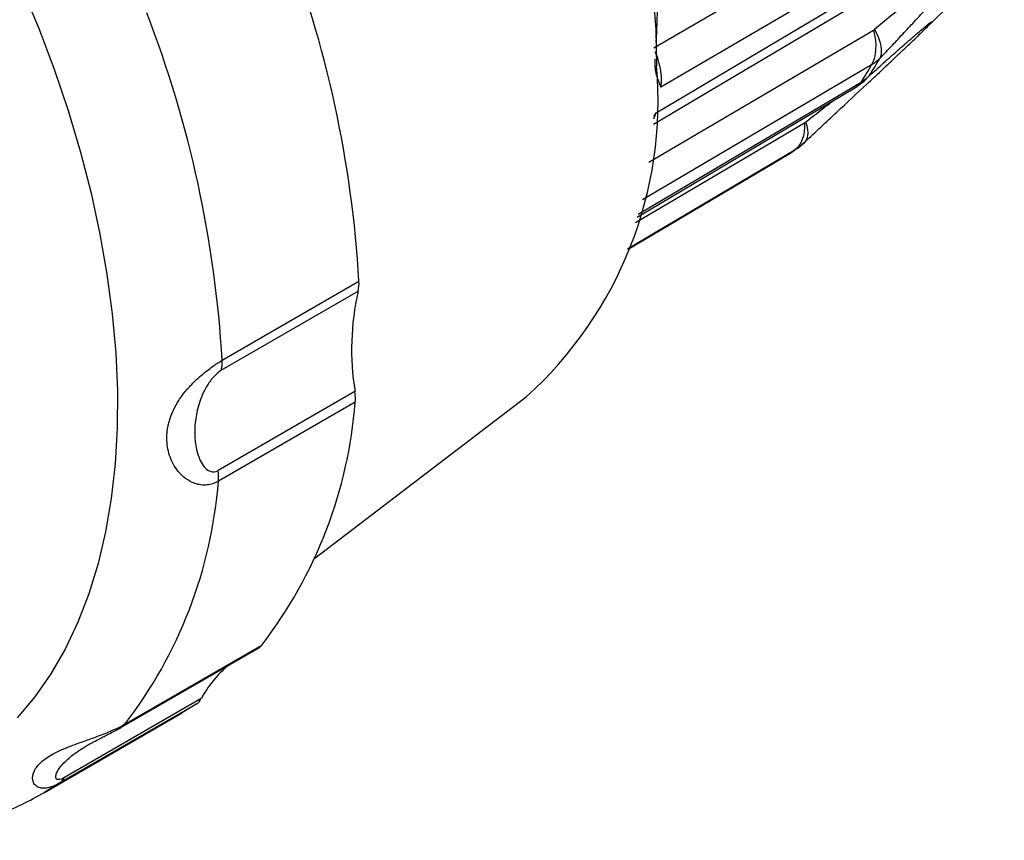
# Model space of a CAD drawing. Header units: millimetres. Extents: x 6 to 273, y 6 to 210.
# Tile 9 of 10: x 222 to 245, y 142 to 161. Entities that reach past the tile are written whole.
import ezdxf

# ---------------------------------------------------------------- set-up
doc = ezdxf.new("R2010")
doc.units = ezdxf.units.MM

msp = doc.modelspace()

# ---------------------------------------------------------------- linework, layer by layer
for p, q in [((236.846, 159.902), (242.706, 163.316)), ((242.866, 162.418), (237.013, 158.993)), ((243.096, 160.317), (244.948, 162.132)), ((236.9, 158.403), (242.763, 161.88)), ((236.843, 158.143), (242.511, 161.502)), ((236.729, 157.265), (241.924, 160.311)), ((242.94, 160.165), (243.017, 160.24)), ((241.882, 159.511), (236.583, 156.391)), ((236.485, 156.058), (241.637, 159.112)), ((241.497, 158.975), (241.71, 159.131)), ((241.823, 159.253), (241.706, 159.135)), ((236.465, 155.992), (241.497, 158.975)), ((236.849, 158.261), (236.9, 158.403)), ((236.852, 158.317), (236.9, 158.403)), ((236.428, 155.869), (240.332, 158.169)), ((240.166, 157.581), (240.34, 157.727)), ((240.09, 157.531), (236.241, 155.255)), ((240.163, 157.587), (240.09, 157.531)), ((236.256, 155.252), (239.822, 157.361)), ((226.872, 152.686), (230.034, 154.511)), ((226.852, 152.454), (230.013, 154.279)), ((229.942, 151.966), (226.78, 150.141)), ((229.015, 148.115), (233.897, 151.841)), ((229.948, 151.717), (226.786, 149.892)), ((224.625, 144.281), (227.787, 146.106)), ((224.532, 144.202), (227.694, 146.027)), ((226.271, 144.74), (223.109, 142.915)), ((226.39, 144.873), (223.229, 143.048)), ((226.271, 144.74), (225.931, 144.531)), ((222.77, 142.705), (225.931, 144.531)), ((224.625, 144.281), (224.525, 144.209)), ((223.109, 142.915), (222.767, 142.704))]:
    msp.add_line(p, q)
at = {"flags": 128}
for points in [[(221.797, 162.27), (222.23, 161.323), (222.627, 160.369), (222.988, 159.411), (223.312, 158.453), (223.597, 157.496), (223.842, 156.545), (224.047, 155.602), (224.21, 154.671), (224.332, 153.755), (224.412, 152.856), (224.45, 151.978), (224.446, 151.123), (224.398, 150.294), (224.309, 149.494), (224.178, 148.726), (224.005, 147.991), (223.792, 147.293), (223.538, 146.634), (223.244, 146.016), (222.912, 145.44), (222.543, 144.909), (222.138, 144.425)], [(236.828, 161.196), (236.892, 160.327), (236.913, 159.479)]]:
    msp.add_lwpolyline(points, dxfattribs=at)
for centre, radius, start, end in [((203.625, 152.974), 26.453, 3.3306, 21.1823), ((222.901, 160.942), 14.032, 356.2885, 359.8293), ((200.464, 151.149), 26.453, 3.3306, 21.1823), ((236.248, 162.957), 6.693, 326.4017, 330.4425), ((227.755, 158.68), 9.192, 311.9205, 4.986), ((236.05, 162.821), 6.706, 326.4227, 330.4215), ((237.146, 161.884), 5.255, 300.6109, 304.066), ((229.228, 154.466), 0.807, 346.5959, 3.1857), ((235.913, 152.94), 6.049, 167.2149, 189.2675), ((228.973, 151.818), 0.98, 354.0949, 8.6657), ((219.426, 152.549), 10.555, 322.3856, 355.4828), ((216.264, 150.723), 10.555, 322.3856, 355.4828), ((227.52, 146.327), 0.346, 300.1642, 320.5164), ((228.681, 143.64), 2.601, 130.0889, 151.6979), ((226.062, 145.048), 0.372, 304.0452, 331.9352)]:
    msp.add_arc(centre, radius, start, end)
for points, knots in [([(242.07, 159.655), (242.167, 159.758), (242.355, 159.956), (242.631, 160.251), (242.89, 160.531), (243.132, 160.798), (243.408, 161.107), (243.704, 161.447), (243.994, 161.797), (244.221, 162.087), (244.367, 162.289), (244.458, 162.43), (244.532, 162.553), (244.596, 162.682), (244.623, 162.789), (244.615, 162.853), (244.578, 162.892), (244.509, 162.902), (244.391, 162.88), (244.21, 162.81), (243.961, 162.681), (243.664, 162.503), (243.324, 162.281), (243.077, 162.106), (242.947, 162.014)], [0, 0, 0, 0, 0.055982, 0.108606, 0.157905, 0.203921, 0.246706, 0.314266, 0.37121, 0.411295, 0.445361, 0.459165, 0.472287, 0.500254, 0.519688, 0.541016, 0.565638, 0.594543, 0.628908, 0.686003, 0.753663, 0.82721, 0.909259, 1, 1, 1, 1]), ([(243.578, 162.223), (243.712, 162.301), (243.946, 162.438), (244.226, 162.576), (244.385, 162.632), (244.435, 162.616), (244.439, 162.595), (244.437, 162.581), (244.432, 162.566), (244.423, 162.546), (244.4, 162.508), (244.341, 162.427), (244.222, 162.299), (244.06, 162.137), (243.881, 161.97), (243.695, 161.8), (243.495, 161.624), (243.155, 161.328), (242.636, 160.89), (242.195, 160.53), (241.951, 160.329)], [0, 0, 0, 0, 0.126105, 0.220466, 0.281521, 0.301132, 0.308987, 0.312626, 0.316172, 0.322166, 0.328524, 0.343382, 0.376991, 0.423928, 0.473663, 0.520584, 0.574476, 0.635375, 0.79749, 1, 1, 1, 1]), ([(241.823, 159.253), (241.936, 159.355), (242.164, 159.56), (242.482, 159.842), (242.733, 160.063), (242.915, 160.219), (243.043, 160.327), (243.149, 160.416), (243.225, 160.476), (243.262, 160.502), (243.273, 160.504), (243.265, 160.491), (243.241, 160.463), (243.196, 160.416), (243.146, 160.365), (243.107, 160.328), (243.096, 160.317)], [0, 0, 0, 0, 0.159193, 0.321199, 0.470305, 0.552019, 0.633286, 0.708975, 0.773041, 0.8308, 0.867125, 0.899496, 0.928865, 0.956491, 0.987393, 1, 1, 1, 1]), ([(243.096, 160.317), (243.08, 160.301), (243.034, 160.256), (242.977, 160.201), (242.94, 160.166)], [0, 0, 0, 0, 0.34441, 1, 1, 1, 1]), ([(240.34, 157.727), (240.585, 157.957), (241.054, 158.396), (241.646, 158.947), (242.095, 159.368), (242.415, 159.667), (242.675, 159.913), (242.851, 160.079), (242.919, 160.145), (242.94, 160.165)], [0, 0, 0, 0, 0.295463, 0.564557, 0.690013, 0.808805, 0.921001, 0.975545, 1, 1, 1, 1]), ([(237.013, 158.993), (237.02, 159.06), (237.033, 159.194), (237.005, 159.424), (236.956, 159.634), (236.901, 159.763), (236.88, 159.814)], [0, 0, 0, 0, 0.275248, 0.550623, 0.825999, 1, 1, 1, 1]), ([(236.872, 159.645), (236.87, 159.62), (236.867, 159.568), (236.869, 159.495), (236.875, 159.421), (236.888, 159.347), (236.91, 159.255), (236.953, 159.135), (236.991, 159.045), (237.013, 158.993)], [0, 0, 0, 0, 0.088037, 0.181479, 0.280924, 0.386869, 0.499723, 0.707348, 1, 1, 1, 1]), ([(242.07, 159.655), (242.041, 159.628), (241.983, 159.575), (241.916, 159.532), (241.882, 159.511)], [0, 0, 0, 0, 0.500216, 1, 1, 1, 1]), ([(241.637, 159.112), (241.602, 159.063), (241.562, 159.007), (241.503, 158.982), (241.495, 158.978)], [0, 0, 0, 0, 0.870329, 1, 1, 1, 1]), ([(241.637, 159.112), (241.671, 159.133), (241.738, 159.176), (241.795, 159.227), (241.823, 159.253)], [0, 0, 0, 0, 0.499784, 1, 1, 1, 1]), ([(240.999, 158.679), (240.955, 158.646), (240.739, 158.479), (240.527, 158.317), (240.359, 158.187)], [0, 0, 0, 0, 0.203942, 1, 1, 1, 1]), ([(239.82, 157.368), (239.885, 157.403), (239.996, 157.463), (240.097, 157.537), (240.138, 157.568)], [0, 0, 0, 0, 0.587414, 1, 1, 1, 1]), ([(225.594, 150.934), (225.596, 150.968), (225.6, 151.035), (225.615, 151.137), (225.637, 151.238), (225.678, 151.377), (225.748, 151.552), (225.871, 151.77), (226.036, 151.991), (226.218, 152.183), (226.386, 152.336), (226.523, 152.447), (226.65, 152.542), (226.765, 152.621), (226.837, 152.664), (226.872, 152.686)], [0, 0, 0, 0, 0.051015, 0.101865, 0.152766, 0.203934, 0.312187, 0.418887, 0.542728, 0.665725, 0.741867, 0.817355, 0.879915, 0.940483, 1, 1, 1, 1]), ([(226.852, 152.454), (226.787, 152.416), (226.652, 152.291), (226.464, 152.017), (226.322, 151.68), (226.217, 151.157), (226.241, 150.644), (226.409, 150.254), (226.584, 150.104), (226.716, 150.103), (226.78, 150.141)], [0, 0, 0, 0, 0.0275136, 0.0550273, 0.1100545, 0.1650818, 0.2751363, 0.3301636, 0.3576772, 0.3851909, 0.3851909, 0.3851909, 0.3851909]), ([(226.786, 149.892), (226.765, 149.881), (226.723, 149.858), (226.657, 149.833), (226.589, 149.815), (226.52, 149.805), (226.426, 149.801), (226.308, 149.815), (226.147, 149.871), (225.976, 149.982), (225.823, 150.15), (225.711, 150.339), (225.638, 150.532), (225.596, 150.732), (225.595, 150.866), (225.594, 150.934)], [0, 0, 0, 0, 0.035733, 0.071676, 0.108037, 0.14502, 0.182816, 0.258293, 0.334424, 0.456711, 0.580909, 0.688691, 0.796358, 0.897882, 1, 1, 1, 1]), ([(223.109, 142.915), (223.088, 142.903), (223.046, 142.88), (222.986, 142.853), (222.927, 142.831), (222.869, 142.814), (222.796, 142.8), (222.711, 142.798), (222.612, 142.822), (222.53, 142.884), (222.476, 143.012), (222.508, 143.198), (222.677, 143.411), (222.958, 143.601), (223.289, 143.747), (223.619, 143.866), (223.867, 143.953), (224.08, 144.032), (224.245, 144.096), (224.39, 144.16), (224.516, 144.221), (224.589, 144.261), (224.625, 144.281)], [0, 0, 0, 0, 0.017887, 0.035878, 0.054079, 0.072591, 0.09151, 0.129289, 0.167396, 0.228606, 0.290772, 0.398367, 0.500094, 0.601861, 0.709176, 0.771153, 0.832708, 0.870815, 0.908594, 0.939902, 0.970215, 1, 1, 1, 1]), ([(223.76, 143.794), (223.803, 143.818), (223.891, 143.868), (224.035, 143.943), (224.169, 144.011), (224.286, 144.07), (224.413, 144.135), (224.49, 144.178), (224.53, 144.201)], [0, 0, 0, 0, 0.221663, 0.452024, 0.574248, 0.704985, 0.847349, 1, 1, 1, 1]), ([(223.229, 143.048), (223.203, 143.035), (223.15, 143.007), (223.096, 142.997), (223.057, 143.002), (223.03, 143.026), (223.022, 143.073), (223.049, 143.167), (223.133, 143.303), (223.274, 143.451), (223.434, 143.582), (223.586, 143.69), (223.706, 143.762), (223.764, 143.796)], [0, 0, 0, 0, 0.043747, 0.091442, 0.133176, 0.17857, 0.257285, 0.345737, 0.503856, 0.674131, 0.783917, 0.89583, 1, 1, 1, 1]), ([(216.638, 141.769), (216.78, 141.744), (217.153, 141.677), (217.753, 141.619), (218.435, 141.591), (219.106, 141.611), (219.766, 141.678), (220.411, 141.792), (221.041, 141.953), (221.653, 142.163), (222.231, 142.41), (222.593, 142.61), (222.766, 142.705)], [0, 0, 0, 0, 0.064646, 0.170422, 0.275874, 0.38097, 0.485727, 0.590215, 0.694561, 0.798951, 0.903622, 1, 1, 1, 1])]:
    msp.add_open_spline(points, degree=3, knots=knots)
for points in [[(241.924, 160.311), (242.007, 159.998), (241.991, 159.702), (241.882, 159.511)], [(241.924, 160.311), (241.934, 160.316), (241.943, 160.323), (241.951, 160.329)], [(241.951, 160.329), (242.098, 160.061), (242.142, 159.811), (242.07, 159.655)], [(240.332, 158.169), (240.346, 157.879), (240.257, 157.644), (240.09, 157.531)], [(240.359, 158.187), (240.439, 157.942), (240.41, 157.754), (240.282, 157.678)], [(240.332, 158.169), (240.341, 158.174), (240.35, 158.18), (240.359, 158.187)], [(226.852, 152.454), (226.869, 152.523), (226.876, 152.602), (226.872, 152.686)], [(226.786, 149.892), (226.795, 149.969), (226.793, 150.053), (226.78, 150.141)], [(223.109, 142.915), (223.157, 142.947), (223.198, 142.992), (223.229, 143.048)]]:
    msp.add_open_spline(points, degree=3)

doc.saveas('drawing.dxf')
